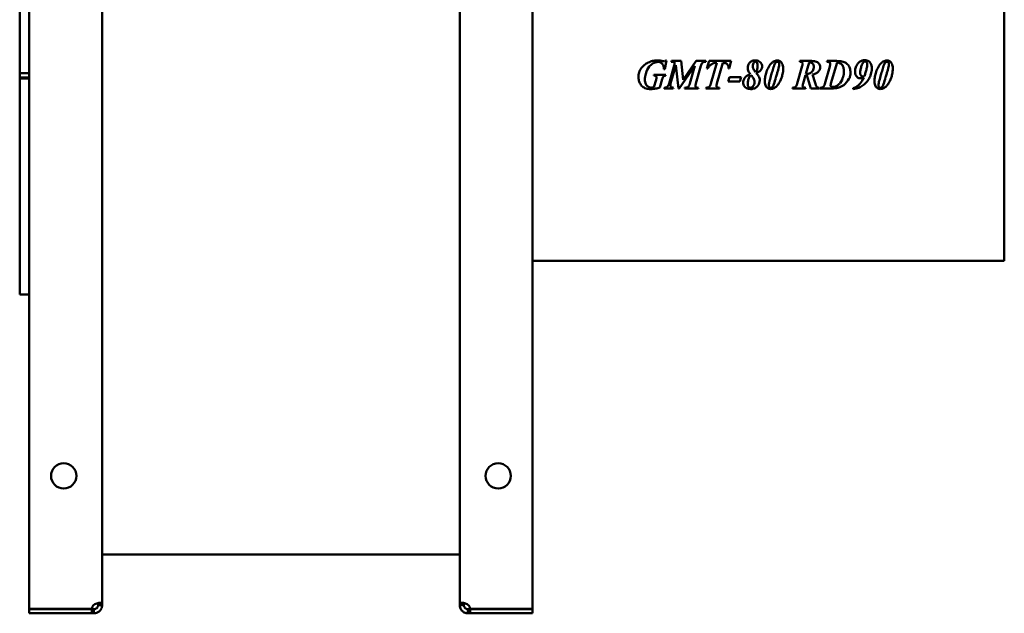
# Model space of a CAD drawing. Header units: millimetres. Extents: x 661 to 1019, y 378 to 810.
# Tile 1 of 2: x 661 to 1019, y 378 to 594. Entities that reach past the tile are written whole.
import ezdxf

# ---------------------------------------------------------------- set-up
doc = ezdxf.new("R2010")
doc.units = ezdxf.units.MM
doc.header["$LTSCALE"] = 4
doc.layers.add('Widoczne (ISO)', color=7, linetype='Continuous', lineweight=50)

msp = doc.modelspace()

# ---------------------------------------------------------------- linework, layer by layer
at = {"layer": 'Widoczne (ISO)'}
for p, q in [((664.5, 379.6), (664.5, 808.4)), ((691, 806.86), (691, 381.14)), ((821, 381.14), (821, 806.86)), ((847.5, 808.4), (847.5, 379.6)), ((661, 652), (661, 574.55)), ((1019, 506.2), (1019, 639.8)), ((895.52, 575.99), (896.21, 579.2)), ((895.94, 579.2), (896.21, 579.2)), ((899.26, 578.15), (897.11, 570.76)), ((897.69, 570.76), (899.6, 577.41)), ((897.97, 578.97), (897.88, 578.7)), ((897.97, 578.97), (901.54, 578.97)), ((899.6, 577.41), (900.51, 568.97)), ((900.81, 568.97), (906.52, 577.24)), ((902.28, 572.1), (901.54, 578.97)), ((907.01, 578.97), (902.28, 572.1)), ((906.52, 577.24), (904.65, 570.76)), ((906.87, 570.76), (908.69, 577.16)), ((907.01, 578.97), (910.52, 578.97)), ((910.43, 578.7), (910.52, 578.97)), ((911.69, 578.97), (910.89, 576.27)), ((911.69, 578.97), (919.73, 578.97)), ((914.45, 578.32), (912.29, 570.8)), ((914.51, 570.79), (916.67, 578.32)), ((918.97, 576.27), (919.73, 578.97)), ((945.54, 577.19), (943.69, 570.77)), ((944.68, 578.97), (944.6, 578.7)), ((944.68, 578.97), (948.84, 578.97)), ((946.85, 574.29), (948.03, 578.39)), ((955.54, 576.97), (953.73, 570.66)), ((954.55, 578.97), (954.46, 578.7)), ((954.55, 578.97), (957.97, 578.97)), ((955.98, 570.8), (958.17, 578.38)), ((661, 574.55), (664.5, 574.55)), ((661, 574.55), (661, 573.01)), ((661, 573.01), (664.5, 573.01)), ((661, 573), (661, 573.01)), ((664.5, 573), (661, 573)), ((661, 572.64), (661, 573)), ((891.59, 573.91), (891.52, 573.64)), ((891.59, 573.91), (895.89, 573.91)), ((895.52, 575.99), (895.26, 575.99)), ((895.82, 573.64), (895.89, 573.91)), ((911.18, 576.27), (910.89, 576.27)), ((919.06, 573.04), (918.57, 571.51)), ((918.97, 576.27), (918.71, 576.27)), ((919.06, 573.04), (923.34, 573.04)), ((922.89, 571.51), (923.34, 573.04)), ((945.86, 570.82), (946.73, 573.85)), ((946.97, 573.84), (947.22, 573.85)), ((947.22, 573.85), (948.62, 568.97)), ((950.21, 570.99), (949.32, 574.02)), ((664.5, 572.64), (661, 572.64)), ((661, 572.64), (661, 494)), ((892.36, 572.11), (891.61, 569.47)), ((893.79, 569.38), (894.65, 572.37)), ((895.38, 569.24), (895.31, 568.97)), ((898.62, 568.97), (898.7, 569.24)), ((902.81, 569.24), (902.73, 568.97)), ((907.71, 568.97), (907.78, 569.24)), ((910.55, 569.24), (910.46, 568.97)), ((915.42, 568.97), (915.49, 569.24)), ((922.89, 571.51), (918.57, 571.51)), ((942.01, 569.24), (941.93, 568.97)), ((946.74, 568.97), (946.85, 569.24)), ((951.74, 568.97), (951.74, 569.24)), ((952.02, 569.24), (951.93, 568.97)), ((898.62, 568.97), (895.31, 568.97)), ((900.81, 568.97), (900.51, 568.97)), ((907.71, 568.97), (902.73, 568.97)), ((915.42, 568.97), (910.46, 568.97)), ((946.74, 568.97), (941.93, 568.97)), ((951.74, 568.97), (948.62, 568.97)), ((956.12, 568.97), (951.93, 568.97)), ((964.02, 569.06), (964.02, 568.76)), ((1019, 506.2), (847.5, 506.2)), ((661, 494), (664.5, 494)), ((821, 399.36), (691, 399.36)), ((687.21, 379.6), (664.5, 379.6)), ((664.5, 379.5), (687.21, 379.5)), ((664.5, 378), (664.5, 379.5)), ((687.21, 379.5), (688, 379.5)), ((687.21, 378), (687.21, 379.5)), ((688, 379.5), (688, 378.88)), ((689.5, 381), (689.5, 381.14)), ((689.5, 381.14), (690.12, 381.14)), ((690.12, 381), (689.5, 381)), ((690.12, 381.14), (691, 381.14)), ((691, 381), (690.12, 381)), ((691, 381.14), (691, 381)), ((821, 381), (821, 381.14)), ((821, 381.14), (821.88, 381.14)), ((821.88, 381), (821, 381)), ((821.88, 381.14), (822.5, 381.14)), ((822.5, 381), (821.88, 381)), ((822.5, 381.14), (822.5, 381)), ((824, 378.88), (824, 379.5)), ((824, 379.5), (824.79, 379.5)), ((847.5, 379.6), (824.79, 379.6)), ((824.79, 379.5), (824.79, 378)), ((824.79, 379.5), (847.5, 379.5)), ((847.5, 379.5), (847.5, 378)), ((687.21, 378), (664.5, 378)), ((688, 378), (687.21, 378)), ((688, 378.88), (688, 378)), ((824, 378), (824, 378.88)), ((824.79, 378), (824, 378)), ((847.5, 378), (824.79, 378))]:
    msp.add_line(p, q, dxfattribs=at)
for centre in [(677, 428), (835, 428)]:
    msp.add_circle(centre, 4.6, dxfattribs=at)
for centre, start, end in [((689.7, 379.3), 132.7331, 173.1896), ((822.3, 379.3), 6.8104, 47.2669)]:
    msp.add_arc(centre, 2.5, start, end, dxfattribs=at)
for points, knots in [([(885.97, 573.1), (885.97, 573.69), (886.05, 574.26), (886.23, 574.82), (886.42, 575.43), (886.73, 575.98), (887.12, 576.48), (887.51, 576.98), (887.98, 577.4), (888.48, 577.77)], [0, 0, 0, 0, 0.1757343, 0.1757343, 0.1757343, 0.3677428, 0.3677428, 0.3677428, 0.5563051, 0.5563051, 0.5563051, 0.5563051]), ([(888.32, 572.28), (888.32, 572.46), (888.33, 572.63), (888.35, 572.97), (888.37, 573.15), (888.44, 573.67), (888.51, 574), (888.9, 575.38), (889.41, 576.3), (890.18, 577.27), (890.6, 577.73), (891.57, 578.3), (891.91, 578.44), (892.51, 578.59), (892.76, 578.62), (893.02, 578.62)], [-1.128745, -1.128745, -1.128745, -1.128745, -1.060073, -1.060073, -0.988853, -0.988853, -0.850985, -0.850985, -0.413947, -0.413947, -0.186875, -0.186875, -0.076638, -0.076638, 0, 0, 0, 0]), ([(888.48, 577.77), (888.94, 578.1), (889.42, 578.38), (889.94, 578.6), (890.46, 578.82), (890.99, 578.98), (891.54, 579.08), (892.01, 579.16), (892.48, 579.2), (892.95, 579.2)], [0, 0, 0, 0, 0.1685007, 0.1685007, 0.1685007, 0.3369728, 0.3369728, 0.3369728, 0.4787818, 0.4787818, 0.4787818, 0.4787818]), ([(892.95, 579.2), (893.09, 579.2), (893.23, 579.19), (893.37, 579.19), (893.5, 579.18), (893.63, 579.17), (893.76, 579.16)], [0, 0, 0, 0, 0.04183661, 0.04183661, 0.04183661, 0.08092704, 0.08092704, 0.08092704, 0.08092704]), ([(895.26, 575.99), (895.24, 576.37), (895.19, 576.78), (895.01, 577.39), (894.91, 577.62), (894.62, 578.04), (894.45, 578.19), (894.11, 578.41), (893.92, 578.49), (893.5, 578.6), (893.26, 578.62), (893.02, 578.62)], [0, 0, 0, 0, 0.1162889, 0.1162889, 0.1900275, 0.1900275, 0.2693289, 0.2693289, 0.3509751, 0.3509751, 0.4462029, 0.4462029, 0.4462029, 0.4462029]), ([(893.76, 579.16), (893.88, 579.14), (894.03, 579.11), (894.14, 579.08), (894.32, 579.04), (894.53, 578.99), (894.72, 578.94)], [0, 0, 0, 0, 0.03438228, 0.03438228, 0.03438228, 0.09308377, 0.09308377, 0.09308377, 0.09308377]), ([(894.72, 578.94), (894.83, 578.91), (894.97, 578.88), (895.09, 578.86), (895.17, 578.85), (895.26, 578.84), (895.32, 578.84)], [0, 0, 0, 0, 0.03605046, 0.03605046, 0.03605046, 0.05993161, 0.05993161, 0.05993161, 0.05993161]), ([(895.32, 578.84), (895.4, 578.84), (895.48, 578.85), (895.55, 578.88), (895.62, 578.91), (895.69, 578.95), (895.75, 579), (895.82, 579.06), (895.88, 579.13), (895.94, 579.2)], [0, 0, 0, 0, 0.0233964, 0.0233964, 0.0233964, 0.04680446, 0.04680446, 0.04680446, 0.07384871, 0.07384871, 0.07384871, 0.07384871]), ([(899.26, 578.15), (899.13, 578.3), (898.98, 578.44), (898.73, 578.59), (898.64, 578.63), (898.29, 578.69), (898.07, 578.7), (897.88, 578.7)], [0, 0, 0, 0, 0.0598205, 0.0598205, 0.0990306, 0.0990306, 0.1441299, 0.1441299, 0.1441299, 0.1441299]), ([(910.43, 578.7), (910.27, 578.7), (910.1, 578.69), (909.8, 578.63), (909.67, 578.59), (909.38, 578.44), (909.27, 578.34), (909.09, 578.12), (909, 577.96), (908.83, 577.6), (908.75, 577.37), (908.69, 577.16)], [0, 0, 0, 0, 0.0491583, 0.0491583, 0.0903352, 0.0903352, 0.1475577, 0.1475577, 0.2439938, 0.2439938, 0.3652266, 0.3652266, 0.3652266, 0.3652266]), ([(914.45, 578.32), (914.11, 578.31), (913.76, 578.27), (913.14, 578.1), (912.87, 578), (912.44, 577.74), (912.16, 577.56), (911.59, 576.92), (911.37, 576.6), (911.18, 576.27)], [0, 0, 0, 0, 0.1028729, 0.1028729, 0.1912685, 0.1912685, 0.2529553, 0.2529553, 0.3026204, 0.3026204, 0.3026204, 0.3026204]), ([(918.72, 576.65), (918.72, 576.85), (918.7, 577.06), (918.58, 577.41), (918.5, 577.57), (918.24, 577.87), (918.08, 577.97), (917.8, 578.12), (917.6, 578.18), (917.17, 578.28), (916.92, 578.31), (916.67, 578.32)], [0, 0, 0, 0, 0.0610765, 0.0610765, 0.1136046, 0.1136046, 0.1815251, 0.1815251, 0.2830514, 0.2830514, 0.4125651, 0.4125651, 0.4125651, 0.4125651]), ([(918.71, 576.27), (918.71, 576.34), (918.71, 576.4), (918.72, 576.47), (918.72, 576.53), (918.72, 576.59), (918.72, 576.65)], [0, 0, 0, 0, 0.01989793, 0.01989793, 0.01989793, 0.03747126, 0.03747126, 0.03747126, 0.03747126]), ([(925.7, 576.53), (925.7, 576.82), (925.74, 577.11), (925.9, 577.64), (926.02, 577.88), (926.3, 578.26), (926.54, 578.55), (927.16, 578.93), (927.42, 579.03), (927.94, 579.15), (928.2, 579.17), (928.46, 579.17)], [0, 0, 0, 0, 0.0866844, 0.0866844, 0.1687946, 0.1687946, 0.2271406, 0.2271406, 0.2632969, 0.2632969, 0.2966171, 0.2966171, 0.2966171, 0.2966171]), ([(926.62, 574.19), (926.4, 574.49), (926.19, 574.82), (925.93, 575.39), (925.84, 575.62), (925.73, 576.08), (925.7, 576.31), (925.7, 576.53)], [0, 0, 0, 0, 0.1133786, 0.1133786, 0.1874628, 0.1874628, 0.2546674, 0.2546674, 0.2546674, 0.2546674]), ([(927.95, 578.44), (927.81, 578.25), (927.72, 578.03), (927.61, 577.56), (927.59, 577.31), (927.59, 577.07)], [-0.1443635, -0.1443635, -0.1443635, -0.1443635, -0.0722082, -0.0722082, 0, 0, 0, 0]), ([(927.59, 577.07), (927.59, 576.81), (927.62, 576.55), (927.78, 576.03), (927.95, 575.64), (928.5, 574.96)], [-0.5178112, -0.5178112, -0.5178112, -0.5178112, -0.2636528, -0.2636528, 0, 0, 0, 0]), ([(928.55, 578.73), (928.44, 578.73), (928.33, 578.71), (928.24, 578.67), (928.18, 578.65), (928.12, 578.62), (928.08, 578.58), (928.03, 578.54), (927.98, 578.5), (927.95, 578.44)], [0, 0, 0, 0, 0.03235941, 0.03235941, 0.03235941, 0.05096426, 0.05096426, 0.05096426, 0.07001004, 0.07001004, 0.07001004, 0.07001004]), ([(928.46, 579.17), (928.7, 579.17), (928.95, 579.15), (929.43, 579.05), (929.66, 578.96), (930.18, 578.66), (930.39, 578.44), (930.66, 578.09), (930.76, 577.9), (930.9, 577.47), (930.94, 577.25), (930.94, 577.02)], [0, 0, 0, 0, 0.0729505, 0.0729505, 0.1475378, 0.1475378, 0.2541615, 0.2541615, 0.3653364, 0.3653364, 0.4783879, 0.4783879, 0.4783879, 0.4783879]), ([(929.3, 577.42), (929.3, 577.69), (929.28, 577.97), (929.16, 578.3), (929.11, 578.4), (928.96, 578.57), (928.89, 578.63), (928.76, 578.69), (928.72, 578.71), (928.64, 578.73), (928.59, 578.73), (928.55, 578.73)], [-0.1783352, -0.1783352, -0.1783352, -0.1783352, -0.094949, -0.094949, -0.0543503, -0.0543503, -0.0262786, -0.0262786, -0.0132078, -0.0132078, 0, 0, 0, 0]), ([(929.02, 575.54), (929.14, 575.83), (929.21, 576.16), (929.29, 576.78), (929.3, 577.1), (929.3, 577.42)], [-0.1881117, -0.1881117, -0.1881117, -0.1881117, -0.094515, -0.094515, 0, 0, 0, 0]), ([(930.94, 577.02), (930.94, 576.81), (930.91, 576.61), (930.79, 576.2), (930.7, 576.02), (930.39, 575.55), (930.14, 575.31), (929.85, 575.1)], [0, 0, 0, 0, 0.0628792, 0.0628792, 0.1262767, 0.1262767, 0.2322867, 0.2322867, 0.2322867, 0.2322867]), ([(932.52, 575), (932.75, 575.63), (933.03, 576.26), (933.76, 577.47), (934.13, 577.9), (934.55, 578.35), (934.79, 578.59), (935.26, 578.89), (935.51, 579), (935.98, 579.14), (936.2, 579.17), (936.43, 579.17)], [0, 0, 0, 0, 0.2029717, 0.2029717, 0.4256585, 0.4256585, 0.655365, 0.655365, 0.8318095, 0.8318095, 0.9782225, 0.9782225, 0.9782225, 0.9782225]), ([(935.27, 577.15), (935.06, 576.54), (934.86, 575.91), (934.48, 574.66), (934.29, 574.03), (934.11, 573.4)], [-0.3920068, -0.3920068, -0.3920068, -0.3920068, -0.1964978, -0.1964978, 0, 0, 0, 0]), ([(936.47, 578.67), (936.38, 578.67), (936.29, 578.66), (936.1, 578.6), (936.03, 578.55), (935.86, 578.41), (935.75, 578.26), (935.56, 577.99), (935.38, 577.48), (935.27, 577.15)], [-0.1373485, -0.1373485, -0.1373485, -0.1373485, -0.1318129, -0.1318129, -0.1249689, -0.1249689, -0.1068017, -0.1068017, 0, 0, 0, 0]), ([(936.43, 579.17), (936.58, 579.17), (936.73, 579.16), (937.04, 579.09), (937.19, 579.04), (937.56, 578.84), (937.76, 578.68), (938.1, 578.28), (938.24, 578.04), (938.41, 577.57), (938.61, 577), (938.61, 576.27)], [0, 0, 0, 0, 0.0456427, 0.0456427, 0.0940961, 0.0940961, 0.1734143, 0.1734143, 0.2672911, 0.2672911, 0.338538, 0.338538, 0.338538, 0.338538]), ([(937.14, 577.87), (937.14, 577.95), (937.14, 578.03), (937.11, 578.18), (937.09, 578.25), (937, 578.41), (936.94, 578.48), (936.83, 578.57), (936.76, 578.61), (936.62, 578.66), (936.55, 578.67), (936.47, 578.67)], [-0.09659973, -0.09659973, -0.09659973, -0.09659973, -0.08097084, -0.08097084, -0.06695125, -0.06695125, -0.04488159, -0.04488159, -0.02258694, -0.02258694, 0, 0, 0, 0]), ([(936.74, 575.62), (936.84, 575.98), (936.93, 576.35), (937.08, 577.08), (937.14, 577.5), (937.14, 577.87)], [-0.2242284, -0.2242284, -0.2242284, -0.2242284, -0.1119085, -0.1119085, 0, 0, 0, 0]), ([(945.69, 578.04), (945.69, 578.12), (945.68, 578.2), (945.63, 578.33), (945.6, 578.38), (945.51, 578.5), (945.45, 578.53), (945.34, 578.58), (945.24, 578.61), (944.97, 578.67), (944.77, 578.69), (944.6, 578.7)], [0, 0, 0, 0, 0.0228545, 0.0228545, 0.042094, 0.042094, 0.0681723, 0.0681723, 0.1405257, 0.1405257, 0.2608667, 0.2608667, 0.2608667, 0.2608667]), ([(945.54, 577.19), (945.57, 577.33), (945.61, 577.47), (945.67, 577.75), (945.69, 577.9), (945.69, 578.04)], [0, 0, 0, 0, 0.04248756, 0.04248756, 0.08431916, 0.08431916, 0.08431916, 0.08431916]), ([(947.28, 574.28), (947.55, 574.28), (947.81, 574.31), (948.31, 574.48), (948.53, 574.6), (948.91, 574.89), (949.14, 575.1), (949.47, 575.65), (949.56, 575.9), (949.68, 576.42), (949.71, 576.68), (949.71, 576.95)], [-0.5452829, -0.5452829, -0.5452829, -0.5452829, -0.4049024, -0.4049024, -0.2718191, -0.2718191, -0.1599542, -0.1599542, -0.080161, -0.080161, 0, 0, 0, 0]), ([(948.38, 578.4), (948.32, 578.4), (948.27, 578.39), (948.22, 578.39), (948.15, 578.39), (948.09, 578.39), (948.03, 578.39)], [0, 0, 0, 0, 0.01598149, 0.01598149, 0.01598149, 0.03486283, 0.03486283, 0.03486283, 0.03486283]), ([(949.71, 576.95), (949.71, 577.11), (949.7, 577.26), (949.63, 577.55), (949.59, 577.68), (949.48, 577.86), (949.39, 578), (949.11, 578.22), (948.98, 578.29), (948.7, 578.38), (948.54, 578.4), (948.38, 578.4)], [-0.4012757, -0.4012757, -0.4012757, -0.4012757, -0.2702567, -0.2702567, -0.1544725, -0.1544725, -0.0907227, -0.0907227, -0.047594, -0.047594, 0, 0, 0, 0]), ([(948.84, 578.97), (949.31, 578.97), (949.82, 578.93), (950.57, 578.76), (950.86, 578.67), (951.41, 578.33), (951.59, 578.12), (951.81, 577.81), (951.9, 577.62), (952.03, 577.2), (952.06, 576.98), (952.06, 576.75)], [0, 0, 0, 0, 0.1422288, 0.1422288, 0.2295929, 0.2295929, 0.3335225, 0.3335225, 0.4756361, 0.4756361, 0.6240181, 0.6240181, 0.6240181, 0.6240181]), ([(952.06, 576.75), (952.06, 576.45), (952.01, 576.16), (951.9, 575.88), (951.82, 575.71), (951.73, 575.54), (951.62, 575.38), (951.5, 575.21), (951.36, 575.05), (951.21, 574.91)], [0, 0, 0, 0, 0.0902113, 0.0902113, 0.0902113, 0.1476244, 0.1476244, 0.1476244, 0.2105351, 0.2105351, 0.2105351, 0.2105351]), ([(955.71, 577.98), (955.71, 578.07), (955.7, 578.16), (955.66, 578.3), (955.63, 578.36), (955.55, 578.45), (955.52, 578.48), (955.45, 578.53), (955.36, 578.57), (955.03, 578.65), (954.73, 578.68), (954.46, 578.7)], [0, 0, 0, 0, 0.0265732, 0.0265732, 0.0463313, 0.0463313, 0.0625315, 0.0625315, 0.1295072, 0.1295072, 0.2713924, 0.2713924, 0.2713924, 0.2713924]), ([(955.54, 576.97), (955.59, 577.13), (955.63, 577.3), (955.69, 577.63), (955.71, 577.81), (955.71, 577.98)], [0, 0, 0, 0, 0.0508233, 0.0508233, 0.1012774, 0.1012774, 0.1012774, 0.1012774]), ([(957.97, 578.97), (958.49, 578.97), (959.03, 578.94), (960.1, 578.77), (960.66, 578.62), (961.42, 578.23), (961.82, 577.98), (962.48, 577.2), (962.69, 576.81), (963, 575.88), (963.07, 575.34), (963.07, 574.8)], [0, 0, 0, 0, 0.1566495, 0.1566495, 0.3248204, 0.3248204, 0.4125631, 0.4125631, 0.4801759, 0.4801759, 0.5613597, 0.5613597, 0.5613597, 0.5613597]), ([(959.36, 578.11), (959.2, 578.2), (959.02, 578.27), (958.84, 578.31), (958.62, 578.36), (958.39, 578.38), (958.17, 578.38)], [0, 0, 0, 0, 0.0562998, 0.0562998, 0.0562998, 0.1235316, 0.1235316, 0.1235316, 0.1235316]), ([(960.67, 575.23), (960.67, 575.7), (960.62, 576.18), (960.43, 576.79), (960.37, 576.95), (960.19, 577.31), (960.07, 577.5), (959.75, 577.85), (959.56, 577.99), (959.36, 578.11)], [-0.3355079, -0.3355079, -0.3355079, -0.3355079, -0.1902124, -0.1902124, -0.141432, -0.141432, -0.0712147, -0.0712147, 0, 0, 0, 0]), ([(964.73, 575.06), (964.73, 575.49), (964.79, 575.92), (964.9, 576.33), (965.04, 576.85), (965.27, 577.33), (965.57, 577.77)], [0, 0, 0, 0, 0.1293693, 0.1293693, 0.1293693, 0.2897533, 0.2897533, 0.2897533, 0.2897533]), ([(965.57, 577.77), (965.78, 578.08), (966.04, 578.37), (966.34, 578.61), (966.64, 578.85), (966.98, 579.02), (967.34, 579.13), (967.64, 579.21), (967.96, 579.25), (968.27, 579.25)], [0, 0, 0, 0, 0.1156072, 0.1156072, 0.1156072, 0.2301598, 0.2301598, 0.2301598, 0.3247722, 0.3247722, 0.3247722, 0.3247722]), ([(967.1, 577.24), (966.97, 576.81), (966.85, 576.37), (966.67, 575.49), (966.6, 575.01), (966.6, 574.56)], [-0.2702434, -0.2702434, -0.2702434, -0.2702434, -0.1358462, -0.1358462, 0, 0, 0, 0]), ([(967.81, 578.59), (967.65, 578.45), (967.52, 578.23), (967.28, 577.75), (967.18, 577.49), (967.1, 577.24)], [-0.1612092, -0.1612092, -0.1612092, -0.1612092, -0.0788734, -0.0788734, 0, 0, 0, 0]), ([(968.32, 578.8), (968.23, 578.8), (968.14, 578.78), (968.06, 578.74), (967.97, 578.71), (967.89, 578.66), (967.81, 578.59)], [0, 0, 0, 0, 0.02753582, 0.02753582, 0.02753582, 0.05644409, 0.05644409, 0.05644409, 0.05644409]), ([(968.27, 579.25), (968.53, 579.25), (968.78, 579.22), (969.31, 579.08), (969.57, 578.95), (969.98, 578.63), (970.19, 578.43), (970.54, 577.86), (970.65, 577.58), (970.8, 576.94), (970.83, 576.58), (970.83, 576.22)], [0, 0, 0, 0, 0.0763486, 0.0763486, 0.1647152, 0.1647152, 0.2312336, 0.2312336, 0.287783, 0.287783, 0.3532453, 0.3532453, 0.3532453, 0.3532453]), ([(969.16, 577.69), (969.16, 577.8), (969.16, 577.92), (969.12, 578.12), (969.09, 578.21), (969.03, 578.37), (968.97, 578.48), (968.79, 578.65), (968.71, 578.7), (968.52, 578.78), (968.42, 578.8), (968.32, 578.8)], [-0.2220153, -0.2220153, -0.2220153, -0.2220153, -0.1595047, -0.1595047, -0.105017, -0.105017, -0.06035, -0.06035, -0.0305364, -0.0305364, 0, 0, 0, 0]), ([(968.95, 576.15), (969.01, 576.41), (969.06, 576.67), (969.1, 576.94), (969.14, 577.18), (969.16, 577.44), (969.16, 577.69)], [0, 0, 0, 0, 0.0795566, 0.0795566, 0.0795566, 0.1541625, 0.1541625, 0.1541625, 0.1541625]), ([(972.39, 575), (972.62, 575.63), (972.9, 576.26), (973.63, 577.47), (974, 577.9), (974.42, 578.35), (974.66, 578.59), (975.13, 578.89), (975.38, 579), (975.85, 579.14), (976.07, 579.17), (976.29, 579.17)], [0, 0, 0, 0, 0.2029717, 0.2029717, 0.4256585, 0.4256585, 0.655365, 0.655365, 0.8318095, 0.8318095, 0.9782225, 0.9782225, 0.9782225, 0.9782225]), ([(975.13, 577.15), (974.93, 576.54), (974.73, 575.91), (974.35, 574.66), (974.16, 574.03), (973.98, 573.4)], [-0.3920068, -0.3920068, -0.3920068, -0.3920068, -0.1964978, -0.1964978, 0, 0, 0, 0]), ([(976.34, 578.67), (976.25, 578.67), (976.16, 578.66), (975.97, 578.6), (975.9, 578.55), (975.73, 578.41), (975.62, 578.26), (975.43, 577.99), (975.25, 577.48), (975.13, 577.15)], [-0.1373485, -0.1373485, -0.1373485, -0.1373485, -0.1318129, -0.1318129, -0.1249689, -0.1249689, -0.1068017, -0.1068017, 0, 0, 0, 0]), ([(976.29, 579.17), (976.45, 579.17), (976.6, 579.16), (976.9, 579.09), (977.06, 579.04), (977.43, 578.84), (977.63, 578.68), (977.97, 578.28), (978.11, 578.04), (978.28, 577.57), (978.48, 577), (978.48, 576.27)], [0, 0, 0, 0, 0.0456427, 0.0456427, 0.0940961, 0.0940961, 0.1734143, 0.1734143, 0.2672911, 0.2672911, 0.338538, 0.338538, 0.338538, 0.338538]), ([(977.01, 577.87), (977.01, 577.95), (977.01, 578.03), (976.98, 578.18), (976.95, 578.25), (976.87, 578.41), (976.81, 578.48), (976.7, 578.57), (976.63, 578.61), (976.49, 578.66), (976.42, 578.67), (976.34, 578.67)], [-0.09659973, -0.09659973, -0.09659973, -0.09659973, -0.08097084, -0.08097084, -0.06695125, -0.06695125, -0.04488159, -0.04488159, -0.02258694, -0.02258694, 0, 0, 0, 0]), ([(976.61, 575.62), (976.71, 575.98), (976.8, 576.35), (976.95, 577.08), (977.01, 577.5), (977.01, 577.87)], [-0.2242284, -0.2242284, -0.2242284, -0.2242284, -0.1119085, -0.1119085, 0, 0, 0, 0]), ([(890.45, 568.74), (889.88, 568.74), (889.3, 568.8), (888.17, 569.16), (887.76, 569.42), (886.99, 570.08), (886.68, 570.57), (886.3, 571.27), (886.15, 571.69), (886, 572.45), (885.97, 572.77), (885.97, 573.1)], [0, 0, 0, 0, 0.172172, 0.172172, 0.35532, 0.35532, 0.660549, 0.660549, 1.055958, 1.055958, 1.3431, 1.3431, 1.3431, 1.3431]), ([(892.55, 572.99), (892.55, 573.05), (892.54, 573.11), (892.5, 573.23), (892.47, 573.29), (892.39, 573.39), (892.34, 573.44), (892.21, 573.53), (892.1, 573.57), (891.85, 573.63), (891.67, 573.64), (891.52, 573.64)], [0, 0, 0, 0, 0.0189617, 0.0189617, 0.037672, 0.037672, 0.0599572, 0.0599572, 0.1068591, 0.1068591, 0.1769931, 0.1769931, 0.1769931, 0.1769931]), ([(892.36, 572.11), (892.4, 572.27), (892.45, 572.45), (892.53, 572.76), (892.55, 572.9), (892.55, 572.99)], [0, 0, 0, 0, 0.04898135, 0.04898135, 0.09543131, 0.09543131, 0.09543131, 0.09543131]), ([(894.88, 573.12), (894.84, 573.04), (894.79, 572.86), (894.72, 572.61), (894.68, 572.48), (894.65, 572.37)], [0, 0, 0, 0, 0.02769817, 0.02769817, 0.05134951, 0.05134951, 0.05134951, 0.05134951]), ([(895.82, 573.64), (895.63, 573.63), (895.45, 573.6), (895.22, 573.49), (895.14, 573.44), (894.98, 573.29), (894.93, 573.21), (894.88, 573.12)], [0, 0, 0, 0, 0.056629, 0.056629, 0.0839064, 0.0839064, 0.107466, 0.107466, 0.107466, 0.107466]), ([(925.35, 573.52), (925.15, 573.37), (924.96, 573.2), (924.61, 572.8), (924.48, 572.6), (924.29, 572.24), (924.21, 572.04), (924.11, 571.6), (924.08, 571.38), (924.08, 571.16)], [-0.2367627, -0.2367627, -0.2367627, -0.2367627, -0.1886275, -0.1886275, -0.1341081, -0.1341081, -0.0674597, -0.0674597, 0, 0, 0, 0]), ([(925.35, 573.52), (925.52, 573.65), (925.71, 573.76), (925.89, 573.86), (926.13, 573.98), (926.38, 574.09), (926.62, 574.19)], [0, 0, 0, 0, 0.063839, 0.063839, 0.063839, 0.1428406, 0.1428406, 0.1428406, 0.1428406]), ([(925.71, 570.59), (925.71, 571.1), (925.77, 571.61), (925.97, 572.38), (926.13, 572.92), (926.36, 573.28)], [0, 0, 0, 0, 0.153001, 0.153001, 0.2384599, 0.2384599, 0.2384599, 0.2384599]), ([(926.89, 573.86), (926.78, 573.77), (926.67, 573.66), (926.57, 573.55), (926.5, 573.47), (926.42, 573.38), (926.36, 573.28)], [0, 0, 0, 0, 0.04373433, 0.04373433, 0.04373433, 0.07734845, 0.07734845, 0.07734845, 0.07734845]), ([(928.15, 571.34), (928.15, 571.58), (928.12, 571.8), (927.99, 572.32), (927.88, 572.54), (927.59, 573.05), (927.24, 573.48), (926.89, 573.86)], [-0.2410405, -0.2410405, -0.2410405, -0.2410405, -0.2039966, -0.2039966, -0.1547419, -0.1547419, 0, 0, 0, 0]), ([(928.5, 574.96), (928.62, 575.04), (928.73, 575.13), (928.83, 575.24), (928.91, 575.33), (928.98, 575.43), (929.02, 575.54)], [0, 0, 0, 0, 0.04302615, 0.04302615, 0.04302615, 0.07938147, 0.07938147, 0.07938147, 0.07938147]), ([(929.85, 575.1), (929.72, 575.01), (929.57, 574.93), (929.42, 574.86), (929.23, 574.77), (929.01, 574.69), (928.81, 574.62)], [0, 0, 0, 0, 0.0473765, 0.0473765, 0.0473765, 0.1121478, 0.1121478, 0.1121478, 0.1121478]), ([(930.09, 571.98), (930.09, 572.23), (930.06, 572.47), (929.92, 572.96), (929.82, 573.17), (929.42, 573.81), (929.08, 574.27), (928.81, 574.62)], [-0.3130147, -0.3130147, -0.3130147, -0.3130147, -0.2265358, -0.2265358, -0.1340929, -0.1340929, 0, 0, 0, 0]), ([(931.91, 571.6), (931.91, 572.18), (931.96, 572.75), (932.17, 573.89), (932.32, 574.45), (932.52, 575)], [0, 0, 0, 0, 0.1740027, 0.1740027, 0.3478976, 0.3478976, 0.3478976, 0.3478976]), ([(933.53, 571.22), (933.57, 571.44), (933.68, 571.86), (933.92, 572.72), (934.02, 573.06), (934.11, 573.4)], [0, 0, 0, 0, 0.0681398, 0.0681398, 0.1115417, 0.1115417, 0.1115417, 0.1115417]), ([(935.21, 570.53), (935.47, 571.34), (935.73, 572.19), (936.12, 573.48), (936.25, 573.92), (936.5, 574.78), (936.62, 575.2), (936.74, 575.62)], [-0.5345882, -0.5345882, -0.5345882, -0.5345882, -0.2686038, -0.2686038, -0.1307392, -0.1307392, 0, 0, 0, 0]), ([(936.24, 569.81), (936.53, 570.13), (936.79, 570.48), (937.32, 571.3), (937.67, 571.93), (938.14, 573.23), (938.27, 573.69), (938.44, 574.47), (938.5, 574.8), (938.58, 575.51), (938.61, 575.89), (938.61, 576.27)], [-0.8311355, -0.8311355, -0.8311355, -0.8311355, -0.618693, -0.618693, -0.3528609, -0.3528609, -0.2151114, -0.2151114, -0.1138617, -0.1138617, 0, 0, 0, 0]), ([(946.97, 573.84), (946.94, 573.84), (946.9, 573.84), (946.87, 573.84), (946.82, 573.84), (946.77, 573.85), (946.73, 573.85)], [0, 0, 0, 0, 0.00972536, 0.00972536, 0.00972536, 0.02379996, 0.02379996, 0.02379996, 0.02379996]), ([(946.85, 574.29), (946.93, 574.29), (947.01, 574.28), (947.08, 574.28), (947.15, 574.28), (947.21, 574.28), (947.28, 574.28)], [0, 0, 0, 0, 0.02308273, 0.02308273, 0.02308273, 0.04199541, 0.04199541, 0.04199541, 0.04199541]), ([(951.21, 574.91), (950.98, 574.68), (950.66, 574.5), (950.01, 574.22), (949.65, 574.11), (949.32, 574.02)], [0, 0, 0, 0, 0.0962274, 0.0962274, 0.1883733, 0.1883733, 0.1883733, 0.1883733]), ([(958.52, 570.18), (958.8, 570.41), (959.05, 570.67), (959.92, 571.75), (960.21, 572.61), (960.47, 573.49), (960.54, 573.83), (960.65, 574.53), (960.67, 574.87), (960.67, 575.23)], [-0.4415195, -0.4415195, -0.4415195, -0.4415195, -0.3807848, -0.3807848, -0.2099145, -0.2099145, -0.105419, -0.105419, 0, 0, 0, 0]), ([(963.07, 574.8), (963.07, 574.4), (963.03, 573.99), (962.86, 573.19), (962.72, 572.81), (962.51, 572.46)], [0, 0, 0, 0, 0.1216777, 0.1216777, 0.2433694, 0.2433694, 0.2433694, 0.2433694]), ([(964.02, 569.06), (964.51, 569.19), (964.96, 569.4), (965.74, 569.91), (966.14, 570.23), (967.11, 571.37), (967.54, 572.15), (967.88, 572.91)], [0, 0, 0, 0, 0.1514331, 0.1514331, 0.2785234, 0.2785234, 0.4398921, 0.4398921, 0.4398921, 0.4398921]), ([(964.73, 575.06), (964.73, 574.69), (964.78, 574.31), (965.03, 573.6), (965.21, 573.39), (965.49, 573.08), (965.68, 572.94), (966.03, 572.78), (966.15, 572.74), (966.42, 572.68), (966.56, 572.67), (966.7, 572.67)], [-0.2555201, -0.2555201, -0.2555201, -0.2555201, -0.2057534, -0.2057534, -0.1557615, -0.1557615, -0.0813131, -0.0813131, -0.0415826, -0.0415826, 0, 0, 0, 0]), ([(966.12, 569.25), (966.68, 569.49), (967.2, 569.8), (968.13, 570.51), (968.64, 570.96), (969.47, 572), (969.78, 572.49), (970.23, 573.38), (970.38, 573.75), (970.61, 574.47), (970.69, 574.79), (970.8, 575.49), (970.83, 575.85), (970.83, 576.22)], [-0.9862037, -0.9862037, -0.9862037, -0.9862037, -0.7365257, -0.7365257, -0.509271, -0.509271, -0.3367188, -0.3367188, -0.2114436, -0.2114436, -0.1109667, -0.1109667, 0, 0, 0, 0]), ([(966.6, 574.56), (966.6, 574.39), (966.62, 574.22), (966.67, 574.06), (966.73, 573.9), (966.8, 573.76), (966.91, 573.64)], [0, 0, 0, 0, 0.05099903, 0.05099903, 0.05099903, 0.09949475, 0.09949475, 0.09949475, 0.09949475]), ([(967.88, 572.91), (967.67, 572.83), (967.45, 572.77), (967.24, 572.73), (967.06, 572.69), (966.88, 572.67), (966.7, 572.67)], [0, 0, 0, 0, 0.0660735, 0.0660735, 0.0660735, 0.1199803, 0.1199803, 0.1199803, 0.1199803]), ([(966.91, 573.64), (966.97, 573.56), (967.05, 573.49), (967.14, 573.43), (967.19, 573.41), (967.24, 573.39), (967.3, 573.37), (967.35, 573.36), (967.41, 573.35), (967.46, 573.35)], [0, 0, 0, 0, 0.03175893, 0.03175893, 0.03175893, 0.04827052, 0.04827052, 0.04827052, 0.06511213, 0.06511213, 0.06511213, 0.06511213]), ([(967.46, 573.35), (967.56, 573.35), (967.66, 573.37), (967.76, 573.38), (967.88, 573.4), (968, 573.44), (968.12, 573.47)], [0, 0, 0, 0, 0.02914892, 0.02914892, 0.02914892, 0.06571691, 0.06571691, 0.06571691, 0.06571691]), ([(968.12, 573.47), (968.28, 573.9), (968.43, 574.34), (968.57, 574.78), (968.71, 575.23), (968.84, 575.69), (968.95, 576.15)], [0, 0, 0, 0, 0.1383411, 0.1383411, 0.1383411, 0.2810247, 0.2810247, 0.2810247, 0.2810247]), ([(971.78, 571.6), (971.78, 572.18), (971.83, 572.75), (972.04, 573.89), (972.19, 574.45), (972.39, 575)], [0, 0, 0, 0, 0.1740027, 0.1740027, 0.3478976, 0.3478976, 0.3478976, 0.3478976]), ([(973.39, 571.22), (973.44, 571.44), (973.55, 571.86), (973.79, 572.72), (973.88, 573.06), (973.98, 573.4)], [0, 0, 0, 0, 0.0681399, 0.0681399, 0.1115417, 0.1115417, 0.1115417, 0.1115417]), ([(975.08, 570.53), (975.34, 571.34), (975.6, 572.19), (975.99, 573.48), (976.12, 573.92), (976.37, 574.78), (976.49, 575.2), (976.61, 575.62)], [-0.5345882, -0.5345882, -0.5345882, -0.5345882, -0.2686038, -0.2686038, -0.1307392, -0.1307392, 0, 0, 0, 0]), ([(976.11, 569.81), (976.4, 570.13), (976.66, 570.48), (977.19, 571.3), (977.54, 571.93), (978.01, 573.23), (978.14, 573.69), (978.31, 574.47), (978.37, 574.8), (978.45, 575.51), (978.48, 575.89), (978.48, 576.27)], [-0.8311355, -0.8311355, -0.8311355, -0.8311355, -0.618693, -0.618693, -0.3528609, -0.3528609, -0.2151114, -0.2151114, -0.1138617, -0.1138617, 0, 0, 0, 0]), ([(888.32, 572.28), (888.32, 571.96), (888.35, 571.64), (888.46, 571.06), (888.54, 570.8), (888.85, 570.19), (889.07, 569.95), (889.46, 569.61), (889.67, 569.48), (890.14, 569.3), (890.39, 569.25), (890.64, 569.25)], [0, 0, 0, 0, 0.0964956, 0.0964956, 0.1771697, 0.1771697, 0.2993674, 0.2993674, 0.4121857, 0.4121857, 0.5270623, 0.5270623, 0.5270623, 0.5270623]), ([(893.79, 569.38), (893.28, 569.18), (892.77, 569.02), (892.23, 568.91), (891.65, 568.8), (891.05, 568.74), (890.45, 568.74)], [0, 0, 0, 0, 0.1630097, 0.1630097, 0.1630097, 0.3427282, 0.3427282, 0.3427282, 0.3427282]), ([(890.64, 569.25), (890.79, 569.25), (890.94, 569.27), (891.08, 569.31), (891.26, 569.35), (891.44, 569.4), (891.61, 569.47)], [0, 0, 0, 0, 0.04409027, 0.04409027, 0.04409027, 0.09828567, 0.09828567, 0.09828567, 0.09828567]), ([(895.38, 569.24), (895.54, 569.24), (895.7, 569.26), (896.01, 569.34), (896.17, 569.4), (896.29, 569.49)], [0, 0, 0, 0, 0.04789747, 0.04789747, 0.0955938, 0.0955938, 0.0955938, 0.0955938]), ([(896.29, 569.49), (896.49, 569.63), (896.64, 569.8), (896.77, 570), (896.92, 570.23), (897.03, 570.49), (897.11, 570.76)], [0, 0, 0, 0, 0.0705533, 0.0705533, 0.0705533, 0.1540532, 0.1540532, 0.1540532, 0.1540532]), ([(897.69, 570.76), (897.66, 570.64), (897.62, 570.51), (897.6, 570.39), (897.58, 570.29), (897.57, 570.18), (897.57, 570.08)], [0, 0, 0, 0, 0.03745496, 0.03745496, 0.03745496, 0.06837971, 0.06837971, 0.06837971, 0.06837971]), ([(897.57, 570.08), (897.57, 570), (897.58, 569.93), (897.62, 569.78), (897.64, 569.72), (897.74, 569.57), (897.8, 569.51), (897.89, 569.43), (897.97, 569.39), (898.24, 569.28), (898.47, 569.25), (898.7, 569.24)], [0, 0, 0, 0, 0.0228983, 0.0228983, 0.0444023, 0.0444023, 0.0759299, 0.0759299, 0.1430885, 0.1430885, 0.2995419, 0.2995419, 0.2995419, 0.2995419]), ([(902.81, 569.24), (903.13, 569.24), (903.44, 569.27), (903.87, 569.44), (903.97, 569.51), (904.14, 569.66), (904.22, 569.77), (904.45, 570.13), (904.56, 570.44), (904.65, 570.76)], [0, 0, 0, 0, 0.0947273, 0.0947273, 0.1540381, 0.1540381, 0.2512502, 0.2512502, 0.4597131, 0.4597131, 0.4597131, 0.4597131]), ([(906.87, 570.76), (906.82, 570.61), (906.78, 570.45), (906.71, 570.15), (906.69, 569.99), (906.69, 569.86)], [0, 0, 0, 0, 0.04628414, 0.04628414, 0.0922263, 0.0922263, 0.0922263, 0.0922263]), ([(906.69, 569.86), (906.69, 569.8), (906.7, 569.74), (906.74, 569.62), (906.76, 569.57), (906.85, 569.47), (906.89, 569.43), (906.98, 569.37), (907.07, 569.33), (907.36, 569.26), (907.57, 569.24), (907.78, 569.24)], [0, 0, 0, 0, 0.0185659, 0.0185659, 0.036585, 0.036585, 0.058154, 0.058154, 0.146487, 0.146487, 0.2949543, 0.2949543, 0.2949543, 0.2949543]), ([(910.55, 569.24), (910.84, 569.24), (911.13, 569.27), (911.54, 569.42), (911.64, 569.5), (911.78, 569.63), (911.85, 569.74), (912.07, 570.1), (912.19, 570.46), (912.29, 570.8)], [0, 0, 0, 0, 0.0863676, 0.0863676, 0.1496792, 0.1496792, 0.25394, 0.25394, 0.5292119, 0.5292119, 0.5292119, 0.5292119]), ([(914.51, 570.79), (914.47, 570.64), (914.43, 570.47), (914.36, 570.17), (914.33, 570), (914.33, 569.87)], [0, 0, 0, 0, 0.04748921, 0.04748921, 0.09462753, 0.09462753, 0.09462753, 0.09462753]), ([(914.33, 569.87), (914.33, 569.81), (914.34, 569.76), (914.37, 569.66), (914.39, 569.62), (914.45, 569.51), (914.5, 569.46), (914.59, 569.39), (914.67, 569.34), (915.04, 569.26), (915.26, 569.24), (915.49, 569.24)], [0, 0, 0, 0, 0.015818, 0.015818, 0.03073442, 0.03073442, 0.05277383, 0.05277383, 0.0647042, 0.0647042, 0.07716975, 0.07716975, 0.07716975, 0.07716975]), ([(926.81, 568.76), (926.52, 568.76), (926.23, 568.79), (925.71, 568.91), (925.48, 568.99), (924.92, 569.3), (924.7, 569.54), (924.4, 569.92), (924.28, 570.14), (924.12, 570.63), (924.08, 570.89), (924.08, 571.16)], [0, 0, 0, 0, 0.0860728, 0.0860728, 0.1603376, 0.1603376, 0.2780538, 0.2780538, 0.4054703, 0.4054703, 0.5398527, 0.5398527, 0.5398527, 0.5398527]), ([(925.71, 570.59), (925.71, 570.44), (925.72, 570.29), (925.77, 570.02), (925.8, 569.9), (925.88, 569.72), (925.95, 569.6), (926.15, 569.4), (926.24, 569.34), (926.46, 569.26), (926.58, 569.25), (926.7, 569.25)], [-0.3069442, -0.3069442, -0.3069442, -0.3069442, -0.2049383, -0.2049383, -0.1202746, -0.1202746, -0.0692918, -0.0692918, -0.0354843, -0.0354843, 0, 0, 0, 0]), ([(926.7, 569.25), (926.83, 569.25), (926.97, 569.27), (927.1, 569.32), (927.2, 569.37), (927.29, 569.42), (927.37, 569.49), (927.46, 569.56), (927.54, 569.64), (927.61, 569.74)], [0, 0, 0, 0, 0.0418717, 0.0418717, 0.0418717, 0.0736254, 0.0736254, 0.0736254, 0.1084383, 0.1084383, 0.1084383, 0.1084383]), ([(930.09, 571.98), (930.09, 571.59), (930.03, 571.21), (929.77, 570.5), (929.59, 570.19), (929.29, 569.83), (929.21, 569.75), (928.85, 569.39), (928.52, 569.16), (927.71, 568.84), (927.27, 568.76), (926.81, 568.76)], [0, 0, 0, 0, 0.1174698, 0.1174698, 0.2264337, 0.2264337, 0.2581397, 0.2581397, 0.3853292, 0.3853292, 0.5267052, 0.5267052, 0.5267052, 0.5267052]), ([(927.61, 569.74), (927.78, 569.95), (927.91, 570.18), (928, 570.44), (928.11, 570.73), (928.15, 571.03), (928.15, 571.34)], [0, 0, 0, 0, 0.0815827, 0.0815827, 0.0815827, 0.1746326, 0.1746326, 0.1746326, 0.1746326]), ([(933.99, 568.76), (933.82, 568.76), (933.64, 568.79), (933.32, 568.89), (933.16, 568.96), (932.76, 569.22), (932.58, 569.44), (932.23, 569.96), (932.11, 570.33), (931.95, 570.87), (931.91, 571.23), (931.91, 571.6)], [0, 0, 0, 0, 0.0525019, 0.0525019, 0.103048, 0.103048, 0.1971208, 0.1971208, 0.3772638, 0.3772638, 0.7156904, 0.7156904, 0.7156904, 0.7156904]), ([(933.53, 571.22), (933.48, 571.01), (933.45, 570.8), (933.42, 570.59), (933.4, 570.4), (933.39, 570.21), (933.39, 570.02)], [0, 0, 0, 0, 0.0638665, 0.0638665, 0.0638665, 0.120369, 0.120369, 0.120369, 0.120369]), ([(933.39, 570.02), (933.39, 569.94), (933.39, 569.87), (933.43, 569.72), (933.45, 569.65), (933.54, 569.49), (933.6, 569.43), (933.71, 569.34), (933.77, 569.3), (933.92, 569.26), (933.99, 569.25), (934.06, 569.25)], [-0.09179601, -0.09179601, -0.09179601, -0.09179601, -0.07771165, -0.07771165, -0.06503619, -0.06503619, -0.04463088, -0.04463088, -0.02260447, -0.02260447, 0, 0, 0, 0]), ([(936.24, 569.81), (935.98, 569.54), (935.68, 569.32), (935.11, 569), (934.89, 568.92), (934.46, 568.8), (934.23, 568.76), (933.99, 568.76)], [0, 0, 0, 0, 0.1124631, 0.1124631, 0.1958228, 0.1958228, 0.2862685, 0.2862685, 0.2862685, 0.2862685]), ([(934.06, 569.25), (934.16, 569.25), (934.25, 569.26), (934.34, 569.29), (934.42, 569.31), (934.5, 569.35), (934.56, 569.41)], [0, 0, 0, 0, 0.02804297, 0.02804297, 0.02804297, 0.05391704, 0.05391704, 0.05391704, 0.05391704]), ([(934.56, 569.41), (934.73, 569.55), (934.86, 569.73), (935.06, 570.11), (935.14, 570.32), (935.21, 570.53)], [-0.1293113, -0.1293113, -0.1293113, -0.1293113, -0.0651176, -0.0651176, 0, 0, 0, 0]), ([(942.01, 569.24), (942.29, 569.24), (942.57, 569.27), (942.97, 569.43), (943.07, 569.51), (943.2, 569.64), (943.27, 569.74), (943.48, 570.1), (943.6, 570.45), (943.69, 570.77)], [0, 0, 0, 0, 0.0840535, 0.0840535, 0.1449026, 0.1449026, 0.2516251, 0.2516251, 0.5229822, 0.5229822, 0.5229822, 0.5229822]), ([(945.86, 570.82), (945.81, 570.67), (945.77, 570.5), (945.7, 570.18), (945.67, 570.01), (945.67, 569.87)], [0, 0, 0, 0, 0.04884437, 0.04884437, 0.0972258, 0.0972258, 0.0972258, 0.0972258]), ([(945.67, 569.87), (945.67, 569.8), (945.68, 569.72), (945.71, 569.65), (945.73, 569.59), (945.77, 569.54), (945.82, 569.49), (945.84, 569.46), (945.87, 569.44), (945.89, 569.42), (945.94, 569.39), (945.98, 569.37), (946, 569.36), (946.11, 569.32), (946.23, 569.29), (946.36, 569.27), (946.52, 569.25), (946.69, 569.24), (946.85, 569.24)], [0, 0, 0, 0, 0.0229119, 0.0229119, 0.0229119, 0.0430995, 0.0430995, 0.0430995, 0.054531, 0.054531, 0.054531, 0.0755338, 0.0755338, 0.0755338, 0.1751976, 0.1751976, 0.1751976, 0.2998167, 0.2998167, 0.2998167, 0.2998167]), ([(950.21, 570.99), (950.36, 570.49), (950.55, 569.92), (950.79, 569.56), (950.85, 569.5), (951.04, 569.37), (951.15, 569.33), (951.41, 569.26), (951.58, 569.24), (951.74, 569.24)], [0, 0, 0, 0, 0.1542335, 0.1542335, 0.1925905, 0.1925905, 0.232127, 0.232127, 0.2865764, 0.2865764, 0.2865764, 0.2865764]), ([(952.02, 569.24), (952.21, 569.24), (952.41, 569.25), (952.75, 569.33), (952.89, 569.39), (953.12, 569.53), (953.23, 569.63), (953.51, 570.03), (953.64, 570.35), (953.73, 570.66)], [0, 0, 0, 0, 0.0572853, 0.0572853, 0.1034315, 0.1034315, 0.1382856, 0.1382856, 0.1872473, 0.1872473, 0.1872473, 0.1872473]), ([(955.98, 570.8), (955.95, 570.67), (955.91, 570.54), (955.85, 570.28), (955.83, 570.14), (955.83, 570.04)], [-0.06468494, -0.06468494, -0.06468494, -0.06468494, -0.03210318, -0.03210318, 0, 0, 0, 0]), ([(955.83, 570.04), (955.83, 569.98), (955.84, 569.93), (955.86, 569.88), (955.87, 569.85), (955.89, 569.82), (955.91, 569.79), (955.94, 569.76), (955.96, 569.73), (955.99, 569.71)], [0, 0, 0, 0, 0.0165459, 0.0165459, 0.0165459, 0.02712616, 0.02712616, 0.02712616, 0.03828418, 0.03828418, 0.03828418, 0.03828418]), ([(955.99, 569.71), (956.04, 569.68), (956.08, 569.65), (956.19, 569.61), (956.25, 569.59), (956.42, 569.55), (956.54, 569.54), (956.65, 569.54)], [-0.06914452, -0.06914452, -0.06914452, -0.06914452, -0.05277697, -0.05277697, -0.03469334, -0.03469334, 0, 0, 0, 0]), ([(962.51, 572.46), (962.01, 571.61), (961.39, 570.82), (960.07, 569.82), (959.41, 569.47), (957.74, 569.04), (956.92, 568.97), (956.12, 568.97)], [0, 0, 0, 0, 0.2970397, 0.2970397, 0.4972443, 0.4972443, 0.6723452, 0.6723452, 0.6723452, 0.6723452]), ([(956.65, 569.54), (956.99, 569.54), (957.32, 569.59), (957.64, 569.7), (957.96, 569.81), (958.25, 569.98), (958.52, 570.18)], [0, 0, 0, 0, 0.1013267, 0.1013267, 0.1013267, 0.2027421, 0.2027421, 0.2027421, 0.2027421]), ([(966.12, 569.25), (965.8, 569.11), (965.47, 569), (965.13, 568.92), (964.77, 568.84), (964.4, 568.78), (964.02, 568.76)], [0, 0, 0, 0, 0.1035357, 0.1035357, 0.1035357, 0.2161817, 0.2161817, 0.2161817, 0.2161817]), ([(973.86, 568.76), (973.69, 568.76), (973.51, 568.79), (973.18, 568.89), (973.03, 568.96), (972.63, 569.22), (972.45, 569.44), (972.1, 569.96), (971.98, 570.33), (971.82, 570.87), (971.78, 571.23), (971.78, 571.6)], [0, 0, 0, 0, 0.0525019, 0.0525019, 0.103048, 0.103048, 0.1971208, 0.1971208, 0.3772638, 0.3772638, 0.7156904, 0.7156904, 0.7156904, 0.7156904]), ([(973.39, 571.22), (973.35, 571.01), (973.32, 570.8), (973.29, 570.59), (973.27, 570.4), (973.26, 570.21), (973.26, 570.02)], [0, 0, 0, 0, 0.0638665, 0.0638665, 0.0638665, 0.120369, 0.120369, 0.120369, 0.120369]), ([(973.26, 570.02), (973.26, 569.94), (973.26, 569.87), (973.29, 569.72), (973.32, 569.65), (973.4, 569.49), (973.47, 569.43), (973.58, 569.34), (973.64, 569.3), (973.78, 569.26), (973.86, 569.25), (973.93, 569.25)], [-0.09179601, -0.09179601, -0.09179601, -0.09179601, -0.07771165, -0.07771165, -0.06503619, -0.06503619, -0.04463088, -0.04463088, -0.02260447, -0.02260447, 0, 0, 0, 0]), ([(976.11, 569.81), (975.85, 569.54), (975.55, 569.32), (974.98, 569), (974.76, 568.92), (974.33, 568.8), (974.1, 568.76), (973.86, 568.76)], [0, 0, 0, 0, 0.1124631, 0.1124631, 0.1958228, 0.1958228, 0.2862685, 0.2862685, 0.2862685, 0.2862685]), ([(973.93, 569.25), (974.03, 569.25), (974.12, 569.26), (974.21, 569.29), (974.29, 569.31), (974.37, 569.35), (974.43, 569.41)], [0, 0, 0, 0, 0.02804297, 0.02804297, 0.02804297, 0.05391704, 0.05391704, 0.05391704, 0.05391704]), ([(974.43, 569.41), (974.6, 569.55), (974.73, 569.73), (974.93, 570.11), (975.01, 570.32), (975.08, 570.53)], [-0.1293113, -0.1293113, -0.1293113, -0.1293113, -0.0651176, -0.0651176, 0, 0, 0, 0]), ([(688, 381.14), (688.17, 381.25), (688.41, 381.39), (688.94, 381.6), (689.17, 381.67), (689.68, 381.78), (689.95, 381.81), (690.41, 381.8), (690.59, 381.76), (690.82, 381.63), (690.89, 381.56), (690.98, 381.38), (691, 381.27), (691, 381.14)], [-0.519596, -0.519596, -0.519596, -0.519596, -0.422419, -0.422419, -0.3440019, -0.3440019, -0.2435758, -0.2435758, -0.1431007, -0.1431007, -0.0728206, -0.0728206, 0, 0, 0, 0]), ([(688, 379.5), (688.04, 379.5), (688.08, 379.5), (688.17, 379.51), (688.22, 379.51), (688.33, 379.54), (688.42, 379.56), (688.58, 379.62), (688.64, 379.64), (688.8, 379.73), (688.91, 379.8), (689.09, 379.96), (689.17, 380.06), (689.31, 380.26), (689.37, 380.37), (689.42, 380.53), (689.44, 380.57), (689.47, 380.68), (689.48, 380.75), (689.49, 380.84), (689.5, 380.87), (689.5, 380.94), (689.5, 380.97), (689.5, 381)], [-0.299104, -0.299104, -0.299104, -0.299104, -0.2724841, -0.2724841, -0.2470782, -0.2470782, -0.2084788, -0.2084788, -0.1872978, -0.1872978, -0.1494604, -0.1494604, -0.1122022, -0.1122022, -0.072023, -0.072023, -0.0555961, -0.0555961, -0.0293449, -0.0293449, -0.0149326, -0.0149326, 0, 0, 0, 0]), ([(691, 381), (691, 380.83), (690.99, 380.59), (690.86, 380.06), (690.77, 379.83), (690.5, 379.32), (690.3, 379.05), (689.82, 378.59), (689.55, 378.41), (689.05, 378.18), (688.83, 378.11), (688.41, 378.02), (688.2, 378), (688, 378)], [0, 0, 0, 0, 0.0618346, 0.0618346, 0.1117322, 0.1117322, 0.1756342, 0.1756342, 0.2395675, 0.2395675, 0.2842873, 0.2842873, 0.3306237, 0.3306237, 0.3306237, 0.3306237]), ([(689.5, 381.14), (689.5, 381.19), (689.5, 381.25), (689.49, 381.34), (689.49, 381.39), (689.46, 381.49), (689.44, 381.56), (689.39, 381.66), (689.37, 381.68), (689.34, 381.7)], [0, 0, 0, 0, 0.02006472, 0.02006472, 0.03921439, 0.03921439, 0.06830871, 0.06830871, 0.08159063, 0.08159063, 0.08159063, 0.08159063]), ([(821, 381.14), (821, 381.25), (821.01, 381.39), (821.14, 381.6), (821.23, 381.67), (821.5, 381.78), (821.7, 381.81), (822.18, 381.8), (822.45, 381.76), (822.95, 381.63), (823.17, 381.56), (823.59, 381.38), (823.8, 381.27), (824, 381.14)], [0, 0, 0, 0, 0.0618346, 0.0618346, 0.1117322, 0.1117322, 0.1756342, 0.1756342, 0.2395675, 0.2395675, 0.2842873, 0.2842873, 0.3306237, 0.3306237, 0.3306237, 0.3306237]), ([(824, 378), (823.83, 378), (823.59, 378.01), (823.06, 378.14), (822.83, 378.23), (822.32, 378.5), (822.05, 378.7), (821.59, 379.18), (821.41, 379.45), (821.18, 379.95), (821.11, 380.17), (821.02, 380.59), (821, 380.8), (821, 381)], [-0.519596, -0.519596, -0.519596, -0.519596, -0.422419, -0.422419, -0.3440019, -0.3440019, -0.2435758, -0.2435758, -0.1431007, -0.1431007, -0.0728206, -0.0728206, 0, 0, 0, 0]), ([(822.66, 381.7), (822.63, 381.68), (822.61, 381.65), (822.58, 381.59), (822.56, 381.56), (822.53, 381.48), (822.52, 381.42), (822.51, 381.33), (822.5, 381.29), (822.5, 381.22), (822.5, 381.18), (822.5, 381.14)], [-0.09076928, -0.09076928, -0.09076928, -0.09076928, -0.07202298, -0.07202298, -0.05559608, -0.05559608, -0.02934488, -0.02934488, -0.01493261, -0.01493261, 0, 0, 0, 0]), ([(822.5, 381), (822.5, 380.96), (822.5, 380.92), (822.51, 380.83), (822.51, 380.78), (822.54, 380.67), (822.56, 380.58), (822.62, 380.42), (822.64, 380.36), (822.73, 380.2), (822.8, 380.09), (822.96, 379.91), (823.06, 379.83), (823.26, 379.69), (823.37, 379.63), (823.53, 379.58), (823.57, 379.56), (823.68, 379.53), (823.75, 379.52), (823.84, 379.51), (823.87, 379.5), (823.94, 379.5), (823.97, 379.5), (824, 379.5)], [0, 0, 0, 0, 0.0200647, 0.0200647, 0.0392144, 0.0392144, 0.0683087, 0.0683087, 0.0842739, 0.0842739, 0.1127938, 0.1127938, 0.1408772, 0.1408772, 0.1711622, 0.1711622, 0.183544, 0.183544, 0.2033308, 0.2033308, 0.2141941, 0.2141941, 0.2254495, 0.2254495, 0.2254495, 0.2254495])]:
    msp.add_open_spline(points, degree=3, knots=knots, dxfattribs=at)

doc.saveas('drawing.dxf')
